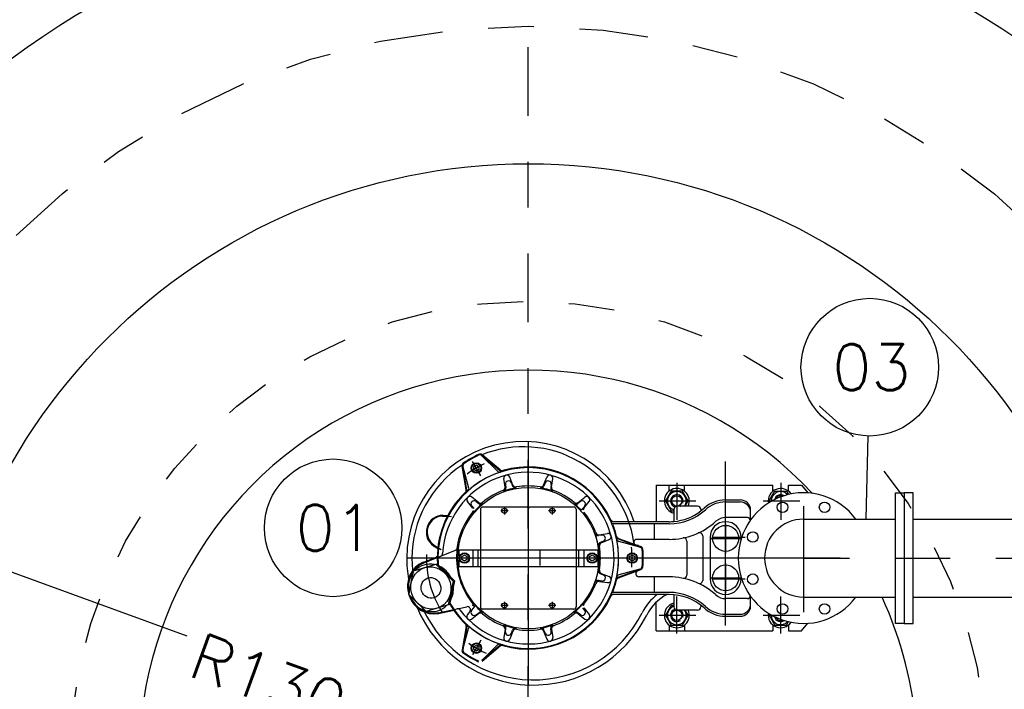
# Model space of a CAD drawing. Header units: millimetres. Extents: x 197878 to 197999, y 8707048 to 8707093.
# Tile 16 of 37: x 197886.6 to 197888.75, y 8707074.45 to 8707075.91. Entities that reach past the tile are written whole.
import ezdxf
from ezdxf.enums import TextEntityAlignment as Align

# ---------------------------------------------------------------- set-up
doc = ezdxf.new("R2010")
doc.units = ezdxf.units.MM
doc.header["$LTSCALE"] = 0.1
doc.linetypes.add('DASHDOT', pattern=[1, 0.5, -0.25, 0, -0.25])
doc.linetypes.add('HIDDEN', pattern=[0.375, 0.25, -0.125])
doc.layers.get('Defpoints').update_dxf_attribs({"lineweight": 9})
for name, color, linetype in [('BAR-EIXOS', 7, 'DASHDOT'), ('BAR-FUROS', 7, 'Continuous'), ('BAR-PECAS', 2, 'Continuous'), ('DIM', 7, 'Continuous'), ('EIXO', 7, 'DASHDOT'), ('ESTRUTURA', 5, 'Continuous'), ('LIMHATRA', 2, 'HIDDEN'), ('RELAÇÀO', 2, 'Continuous')]:
    doc.layers.add(name, color=color, linetype=linetype)
doc.styles.add('romans', font='romans.shx')
doc.dimstyles.get("Standard").update_dxf_attribs({"dimtxt": 0.1, "dimasz": 0.2, "dimexe": 0.05, "dimexo": 0.05, "dimgap": 0.025, "dimtad": 1, "dimtoh": 1, "dimdec": 0, "dimlfac": 100, "dimzin": 0, "dimdsep": 46, "dimtxsty": 'romans', "dimblk1": 'DOTSMALL', "dimblk2": 'DOTSMALL', "dimsah": 1, "dimcen": 0.3, "dimdle": 0.05, "dimclrd": 7, "dimclre": 7, "dimclrt": 2, "dimazin": 0, "dimtfac": 1, "dimtdec": 0, "dimtmove": 2, "dimatfit": 3, "dimldrblk": 'DOTSMALL', "dimfxl": 0, "dimtolj": 1, "dimtzin": 0, "dimlwe": 5, "dimarcsym": 0})

# ---------------------------------------------------------------- blocks, each defined once
blk = doc.blocks.new('_DOTSMALL')
at = {"color": 0, "linetype": 'ByBlock', "const_width": 0.5}
blk.add_lwpolyline([(-0.0625, 0, 1), (0.0625, 0, 1)], format="xyb", close=True, dxfattribs=at)
blk = doc.blocks.new('*D127')
at = {"layer": 'Defpoints', "color": 0}
for p in [(197889.6129411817, 8707076.825030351), (197885.8095150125, 8707074.292618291), (197889.6129411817, 8707074.292618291)]:
    blk.add_point(p, dxfattribs=at)
at = {"layer": 'DIM', "color": 7, "lineweight": 5}
for p, q in [((197885.8095150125, 8707074.342618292), (197885.8095150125, 8707076.875030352)), ((197889.6129411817, 8707074.342618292), (197889.6129411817, 8707076.875030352))]:
    blk.add_line(p, q, dxfattribs=at)
at = {"layer": 'DIM', "color": 7, "lineweight": -2}
blk.add_line((197885.7595150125, 8707076.825030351), (197889.6629411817, 8707076.825030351), dxfattribs=at)
at = {"layer": 'DIM', "color": 7, "lineweight": -2, "xscale": 0.2, "yscale": 0.2, "zscale": 0.2, "rotation": 180}
blk.add_blockref('_DOTSMALL', (197885.8095150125, 8707076.825030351), dxfattribs=at)
at = {"layer": 'DIM', "color": 7, "lineweight": -2, "xscale": 0.2, "yscale": 0.2, "zscale": 0.2}
blk.add_blockref('_DOTSMALL', (197889.6129411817, 8707076.825030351), dxfattribs=at)
at = {"layer": 'DIM', "color": 2, "insert": (197887.4572405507, 8707076.92764183), "char_height": 0.1, "attachment_point": 5, "style": 'romans'}
blk.add_mtext('\\A1;380', dxfattribs=at)
blk = doc.blocks.new('*D134')
at = {"layer": 'Defpoints', "color": 0}
for p in [(197886.4876621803, 8707074.73655033), (197887.7095150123, 8707074.292618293)]:
    blk.add_point(p, dxfattribs=at)
at = {"layer": 'DIM', "color": 7, "lineweight": -2}
for p, q in [((197886.4406678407, 8707074.753624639), (197886.9641648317, 8707074.563424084)), ((197887.7565093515, 8707074.275543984), (197887.3423573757, 8707074.426016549))]:
    blk.add_line(p, q, dxfattribs=at)
at = {"layer": 'DIM', "color": 7, "lineweight": -2, "xscale": 0.2, "yscale": 0.2, "zscale": 0.2, "rotation": 160.0325537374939}
blk.add_blockref('_DOTSMALL', (197886.4876621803, 8707074.73655033), dxfattribs=at)
at = {"layer": 'DIM', "color": 2, "insert": (197887.1425629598, 8707074.465275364), "char_height": 0.1, "attachment_point": 5, "rotation": 340.03255373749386, "style": 'romans'}
blk.add_mtext('\\A1;R130', dxfattribs=at)

msp = doc.modelspace()

# ---------------------------------------------------------------- linework, layer by layer
for p, q in [((197887.7095150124, 8707074.986589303), (197887.7095150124, 8707074.455971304)), ((197887.7095150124, 8707074.985454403), (197887.7095150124, 8707074.487090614)), ((197887.6476727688, 8707074.92323216), (197887.6082898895, 8707074.956278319)), ((197887.6083409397, 8707074.955690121), (197887.6420083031, 8707074.92202276)), ((197887.6480098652, 8707074.924835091), (197887.6085040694, 8707074.95798439)), ((197887.5738029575, 8707074.881991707), (197887.5648477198, 8707074.932779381)), ((197887.5753596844, 8707074.881482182), (197887.5664323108, 8707074.932111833)), ((197887.5669161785, 8707074.931773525), (197887.5792392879, 8707074.885783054)), ((197887.6061215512, 8707074.91170102), (197887.5877050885, 8707074.94359927)), ((197887.6035047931, 8707074.91623338), (197887.5887654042, 8707074.941762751)), ((197887.5904660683, 8707074.93227106), (197887.5961350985, 8707074.935544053)), ((197887.590466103, 8707074.925725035), (197887.590466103, 8707074.93227106)), ((197887.5961350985, 8707074.935544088), (197887.6018040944, 8707074.93227106)), ((197887.6018041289, 8707074.932271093), (197887.6018040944, 8707074.92572507)), ((197888.1403586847, 8707074.585418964), (197888.1403586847, 8707074.943471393)), ((197887.596135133, 8707074.922452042), (197887.590466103, 8707074.92572507)), ((197887.6018041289, 8707074.92572507), (197887.5961350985, 8707074.922452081)), ((197887.6760753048, 8707074.892026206), (197887.6691432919, 8707074.909388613)), ((197887.7429547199, 8707074.892026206), (197887.7498867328, 8707074.909388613)), ((197887.6587706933, 8707074.88738945), (197887.6560927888, 8707074.905891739)), ((197887.6594972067, 8707074.893186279), (197887.6605610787, 8707074.885835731)), ((197887.67254771, 8707074.896683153), (197887.6753016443, 8707074.889785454)), ((197887.7464823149, 8707074.896683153), (197887.7437283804, 8707074.889785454)), ((197887.759532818, 8707074.893186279), (197887.7584689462, 8707074.885835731)), ((197887.7602593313, 8707074.88738945), (197887.7629372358, 8707074.905891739)), ((197887.9884296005, 8707074.891350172), (197888.2435344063, 8707074.891350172)), ((197887.9884296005, 8707074.891350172), (197887.9884296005, 8707074.811984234)), ((197888.0167745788, 8707074.87857792), (197888.0167745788, 8707074.891350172)), ((197888.0337815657, 8707074.896865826), (197888.0337815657, 8707074.816159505)), ((197888.0507885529, 8707074.87857792), (197888.0507885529, 8707074.891350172)), ((197888.2435344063, 8707074.87857792), (197888.2435344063, 8707074.891350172)), ((197888.2605413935, 8707074.896865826), (197888.2605413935, 8707074.816159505)), ((197888.2775483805, 8707074.891350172), (197888.3058933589, 8707074.891350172)), ((197888.2775483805, 8707074.87857792), (197888.2775483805, 8707074.891350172)), ((197888.3058933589, 8707074.891350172), (197888.3195222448, 8707074.874827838)), ((197887.600851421, 8707074.85394974), (197887.5861669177, 8707074.865520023)), ((197887.8181786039, 8707074.85394974), (197887.8328631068, 8707074.865520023)), ((197888.0213441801, 8707074.878878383), (197888.0089067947, 8707074.8573362)), ((197888.0462189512, 8707074.878878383), (197888.0213441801, 8707074.878878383)), ((197888.0586563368, 8707074.8573362), (197888.0462189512, 8707074.878878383)), ((197888.2356666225, 8707074.8573362), (197888.248104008, 8707074.878878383)), ((197888.248104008, 8707074.878878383), (197888.272978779, 8707074.878878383)), ((197888.272978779, 8707074.878878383), (197888.2773912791, 8707074.87123571)), ((197887.5881835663, 8707074.841281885), (197887.5766132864, 8707074.855966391)), ((197887.5859143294, 8707074.846665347), (197887.5905109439, 8707074.840831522)), ((197887.5954679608, 8707074.856218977), (197887.6013017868, 8707074.851622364)), ((197887.8235620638, 8707074.856218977), (197887.8177282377, 8707074.851622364)), ((197887.8331156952, 8707074.846665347), (197887.8285190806, 8707074.840831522)), ((197887.8308464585, 8707074.841281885), (197887.8424167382, 8707074.855966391)), ((197887.995410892, 8707074.8573362), (197888.0754411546, 8707074.8573362)), ((197888.0089067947, 8707074.8573362), (197888.0213441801, 8707074.835794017)), ((197888.0791335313, 8707074.845998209), (197888.0340701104, 8707074.845998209)), ((197888.0521103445, 8707074.845998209), (197888.0586563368, 8707074.8573362)), ((197888.1403586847, 8707074.8596038), (197888.1721050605, 8707074.8596038)), ((197888.1403586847, 8707074.855068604), (197888.1721050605, 8707074.855068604)), ((197888.2221707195, 8707074.8573362), (197888.3022009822, 8707074.8573362)), ((197888.2371215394, 8707074.854816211), (197888.2356666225, 8707074.8573362)), ((197888.3104285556, 8707074.845673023), (197888.3104285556, 8707074.614852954)), ((197887.5220360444, 8707074.824141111), (197887.5415938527, 8707074.823458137)), ((197887.5220993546, 8707074.825954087), (197887.531268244, 8707074.8256339)), ((197887.6052054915, 8707074.839195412), (197887.6052054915, 8707074.750759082)), ((197887.7049798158, 8707074.84373061), (197887.6097406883, 8707074.84373061)), ((197887.6652968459, 8707074.835794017), (197887.649423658, 8707074.835794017)), ((197887.657360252, 8707074.84373061), (197887.657360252, 8707074.827857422)), ((197887.7095150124, 8707074.839195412), (197887.7095150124, 8707074.750759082)), ((197887.8092893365, 8707074.84373061), (197887.7140502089, 8707074.84373061)), ((197887.7696063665, 8707074.835794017), (197887.7537331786, 8707074.835794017)), ((197887.7616697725, 8707074.84373061), (197887.7616697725, 8707074.827857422)), ((197887.8138245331, 8707074.839195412), (197887.8138245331, 8707074.750759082)), ((197888.0213441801, 8707074.835794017), (197888.0272673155, 8707074.835794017)), ((197888.0272673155, 8707074.839195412), (197888.0272673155, 8707074.81245307)), ((197888.0859363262, 8707074.839195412), (197888.0859363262, 8707074.835373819)), ((197888.1947810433, 8707074.815876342), (197888.1947810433, 8707074.836927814)), ((197887.9408597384, 8707074.811984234), (197887.8961078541, 8707074.811984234)), ((197888.01696714, 8707074.80744904), (197887.8965609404, 8707074.80744904)), ((197888.0169671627, 8707074.811984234), (197887.9408597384, 8707074.811984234)), ((197887.9841140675, 8707074.80744904), (197887.9841140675, 8707074.773435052)), ((197888.1879782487, 8707074.821054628), (197888.1403586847, 8707074.821054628)), ((197888.1403586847, 8707074.8074627), (197888.1403586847, 8707074.742576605)), ((197887.8700829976, 8707074.782636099), (197887.8627324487, 8707074.78157223)), ((197887.8642861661, 8707074.783362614), (197887.8827884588, 8707074.786040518)), ((197888.0902400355, 8707074.781219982), (197888.0902400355, 8707074.684016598)), ((197887.5019476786, 8707074.760040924), (197887.5097280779, 8707074.755179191)), ((197887.5029089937, 8707074.761579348), (197887.5195050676, 8707074.751208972)), ((197887.8735798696, 8707074.769585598), (197887.8666821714, 8707074.766831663)), ((197887.8689229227, 8707074.766058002), (197887.8862853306, 8707074.772990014)), ((197887.9055125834, 8707074.774368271), (197887.9538228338, 8707074.75678478)), ((197887.9067322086, 8707074.775461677), (197887.9551932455, 8707074.757823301)), ((197887.9532879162, 8707074.756534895), (197887.907297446, 8707074.768858)), ((197888.0169671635, 8707074.773435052), (197887.9466571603, 8707074.773435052)), ((197888.0557450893, 8707074.769886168), (197888.0557450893, 8707074.695350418)), ((197888.1063447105, 8707074.777970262), (197888.1063447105, 8707074.68726633)), ((197888.1088286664, 8707074.775702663), (197888.1724753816, 8707074.775702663)), ((197888.1104029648, 8707074.777970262), (197888.1826990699, 8707074.777970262)), ((197887.4801118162, 8707074.72150765), (197887.5503572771, 8707074.74988866)), ((197887.5575859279, 8707074.750759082), (197887.8614440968, 8707074.750759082)), ((197887.5575859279, 8707074.750759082), (197887.5575859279, 8707074.714477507)), ((197887.5643886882, 8707074.735891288), (197887.5700577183, 8707074.739164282)), ((197887.5700577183, 8707074.739164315), (197887.5757267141, 8707074.735891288)), ((197887.5881985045, 8707074.750759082), (197887.5881985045, 8707074.714477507)), ((197887.599536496, 8707074.750759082), (197887.599536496, 8707074.714477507)), ((197887.6052054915, 8707074.750759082), (197887.6052054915, 8707074.714477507)), ((197887.7095150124, 8707074.750759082), (197887.7095150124, 8707074.714477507)), ((197887.7344585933, 8707074.748491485), (197887.7344585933, 8707074.716745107)), ((197887.8138245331, 8707074.750759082), (197887.8138245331, 8707074.714477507)), ((197887.8194935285, 8707074.750759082), (197887.8194935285, 8707074.714477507)), ((197887.83083152, 8707074.750759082), (197887.83083152, 8707074.714477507)), ((197887.8433032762, 8707074.735891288), (197887.8489723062, 8707074.739164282)), ((197887.8489723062, 8707074.739164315), (197887.8546413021, 8707074.735891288)), ((197887.8614440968, 8707074.750759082), (197887.8614440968, 8707074.714477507)), ((197887.9306058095, 8707074.735891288), (197887.9362748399, 8707074.739164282)), ((197887.9362748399, 8707074.739164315), (197887.9419438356, 8707074.735891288)), ((197888.3906096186, 8707074.732618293), (197887.4442060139, 8707074.732618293)), ((197887.4592914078, 8707074.704727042, -0.009179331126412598), (197887.5106231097, 8707074.72042072, 0.01035754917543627)), ((197887.4774728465, 8707074.715978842, -0.001653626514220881), (197887.4774728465, 8707074.715978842)), ((197887.4774728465, 8707074.715978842, -0.001653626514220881), (197887.4774728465, 8707074.715978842)), ((197887.4774728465, 8707074.715978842, -0.001653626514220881), (197887.4774728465, 8707074.715978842)), ((197887.4774728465, 8707074.715978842, -0.001653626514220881), (197887.4774728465, 8707074.715978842)), ((197887.4794322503, 8707074.723189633), (197887.5081559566, 8707074.734794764)), ((197887.5075274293, 8707074.719474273, 0.00917933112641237), (197887.5452365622, 8707074.682393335, 0.01835866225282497)), ((197887.5483322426, 8707074.683339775), (197887.5106231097, 8707074.72042072, -0.009179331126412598)), ((197887.5643887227, 8707074.729345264), (197887.5643887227, 8707074.735891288)), ((197887.5700577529, 8707074.726072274), (197887.5643887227, 8707074.729345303)), ((197887.5757267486, 8707074.729345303), (197887.5700577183, 8707074.726072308)), ((197887.5757267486, 8707074.735891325), (197887.5757267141, 8707074.729345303)), ((197887.8433033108, 8707074.729345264), (197887.8433033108, 8707074.735891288)), ((197887.8489723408, 8707074.726072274), (197887.8433033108, 8707074.729345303)), ((197887.8546413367, 8707074.729345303), (197887.8489723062, 8707074.726072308)), ((197887.8546413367, 8707074.735891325), (197887.8546413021, 8707074.729345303)), ((197887.9306058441, 8707074.729345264), (197887.9306058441, 8707074.735891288)), ((197887.9362748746, 8707074.726072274), (197887.9306058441, 8707074.729345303)), ((197887.9419438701, 8707074.729345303), (197887.9362748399, 8707074.726072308)), ((197887.9419438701, 8707074.735891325), (197887.9419438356, 8707074.729345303)), ((197888.1403586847, 8707074.721293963), (197888.1403586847, 8707074.656407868)), ((197887.4487645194, 8707074.652898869, -0.01835866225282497), (197887.4592914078, 8707074.704727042, -0.009179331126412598)), ((197887.5575859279, 8707074.714477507), (197887.8614440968, 8707074.714477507)), ((197887.6052054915, 8707074.714477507), (197887.6052054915, 8707074.626041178)), ((197887.7095150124, 8707074.714477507), (197887.7095150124, 8707074.626041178)), ((197887.8138245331, 8707074.714477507), (197887.8138245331, 8707074.626041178)), ((197887.8735798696, 8707074.695650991), (197887.8666821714, 8707074.698404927)), ((197887.8689229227, 8707074.69917859), (197887.8862853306, 8707074.692246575)), ((197887.9055125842, 8707074.690868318), (197887.9538228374, 8707074.708451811)), ((197887.9067322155, 8707074.689774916), (197887.9551932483, 8707074.707413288)), ((197887.9532879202, 8707074.708701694), (197887.907297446, 8707074.696378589)), ((197888.1743726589, 8707074.68726633), (197888.1743726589, 8707074.694295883)), ((197888.1809486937, 8707074.70087192), (197888.1811754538, 8707074.70087192)), ((197887.5452365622, 8707074.682393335, 0.01835866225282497), (197887.5347096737, 8707074.630565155, 0.009179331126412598)), ((197887.5483322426, 8707074.683339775), (197887.5378053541, 8707074.631511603, -0.00917933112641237)), ((197887.8700829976, 8707074.68260049), (197887.8627324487, 8707074.683664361)), ((197887.8642861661, 8707074.681873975), (197887.8827884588, 8707074.67919607)), ((197888.0169671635, 8707074.691801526), (197887.9508808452, 8707074.691801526)), ((197887.9841140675, 8707074.691801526), (197887.9841140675, 8707074.65778755)), ((197888.1088286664, 8707074.689533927), (197888.1724753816, 8707074.689533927)), ((197888.1104029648, 8707074.68726633), (197888.1826990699, 8707074.68726633)), ((197887.4864736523, 8707074.615817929, -0.00917933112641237), (197887.4487645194, 8707074.652898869, -0.01835866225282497)), ((197888.0125115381, 8707074.653252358), (197887.8961078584, 8707074.653252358)), ((197888.0169671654, 8707074.65778755), (197887.8965609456, 8707074.65778755)), ((197888.0169671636, 8707074.653252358), (197888.0125115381, 8707074.653252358)), ((197888.0272673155, 8707074.652783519), (197888.0272673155, 8707074.626041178)), ((197887.5378053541, 8707074.631511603, 0.0103575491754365), (197887.4864736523, 8707074.615817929, -0.00917933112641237)), ((197887.6652968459, 8707074.629442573), (197887.649423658, 8707074.629442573)), ((197887.657360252, 8707074.637379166), (197887.657360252, 8707074.621505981)), ((197887.7696063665, 8707074.629442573), (197887.7537331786, 8707074.629442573)), ((197887.7616697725, 8707074.637379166), (197887.7616697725, 8707074.621505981)), ((197887.9884296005, 8707074.573886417), (197887.9884296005, 8707074.636003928)), ((197888.0213441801, 8707074.629442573), (197888.0089067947, 8707074.607900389)), ((197888.0272673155, 8707074.629442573), (197888.0213441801, 8707074.629442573)), ((197888.0337815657, 8707074.568370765), (197888.0337815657, 8707074.64907708)), ((197888.0859363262, 8707074.62986277), (197888.0859363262, 8707074.626041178)), ((197888.1879782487, 8707074.644181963), (197888.1403586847, 8707074.644181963)), ((197888.1947810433, 8707074.628308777), (197888.1947810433, 8707074.649360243)), ((197888.2605413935, 8707074.568370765), (197888.2605413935, 8707074.64907708)), ((197887.5131181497, 8707074.613548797), (197887.5750363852, 8707074.626709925)), ((197887.513495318, 8707074.61177436), (197887.5437978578, 8707074.618215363)), ((197887.5817941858, 8707074.615845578), (197887.5766132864, 8707074.6092702)), ((197887.5859143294, 8707074.618571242), (197887.5905109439, 8707074.62440507)), ((197887.600851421, 8707074.611286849), (197887.5861669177, 8707074.599716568)), ((197887.5954679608, 8707074.60901761), (197887.6013017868, 8707074.613614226)), ((197887.7049798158, 8707074.621505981), (197887.6097406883, 8707074.621505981)), ((197887.8092893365, 8707074.621505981), (197887.7140502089, 8707074.621505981)), ((197887.8235620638, 8707074.60901761), (197887.8177282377, 8707074.613614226)), ((197887.8181786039, 8707074.611286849), (197887.8328631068, 8707074.599716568)), ((197887.8331156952, 8707074.618571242), (197887.8285190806, 8707074.62440507)), ((197887.8308464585, 8707074.623954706), (197887.8424167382, 8707074.6092702)), ((197887.995410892, 8707074.607900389), (197888.0754411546, 8707074.607900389)), ((197888.0089067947, 8707074.607900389), (197888.0213441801, 8707074.586358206)), ((197888.0791335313, 8707074.619238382), (197888.0340701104, 8707074.619238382)), ((197888.0462189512, 8707074.586358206), (197888.0586563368, 8707074.607900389)), ((197888.0586563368, 8707074.607900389), (197888.0521103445, 8707074.619238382)), ((197888.1403586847, 8707074.610167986), (197888.1721050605, 8707074.610167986)), ((197888.2221707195, 8707074.607900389), (197888.3022009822, 8707074.607900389)), ((197888.2371215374, 8707074.610420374), (197888.2356666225, 8707074.607900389)), ((197888.2356666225, 8707074.607900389), (197888.248104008, 8707074.586358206)), ((197888.0167745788, 8707074.586658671), (197888.0167745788, 8707074.573886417)), ((197888.0213441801, 8707074.586358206), (197888.0462189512, 8707074.586358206)), ((197888.0507885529, 8707074.586658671), (197888.0507885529, 8707074.573886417)), ((197888.1403586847, 8707074.60563279), (197888.1721050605, 8707074.60563279)), ((197888.2435344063, 8707074.586658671), (197888.2435344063, 8707074.573886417)), ((197888.248104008, 8707074.586358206), (197888.272978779, 8707074.586358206)), ((197888.272978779, 8707074.586358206), (197888.2773912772, 8707074.594000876)), ((197888.2775483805, 8707074.586658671), (197888.2775483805, 8707074.573886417)), ((197888.3058933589, 8707074.573886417), (197888.3195222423, 8707074.590408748)), ((197887.5738029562, 8707074.583244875), (197887.5648477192, 8707074.532457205)), ((197887.575359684, 8707074.58375441), (197887.5664323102, 8707074.533124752)), ((197887.5669161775, 8707074.53346306), (197887.5792392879, 8707074.579453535)), ((197887.6587706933, 8707074.57784714), (197887.6560927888, 8707074.559344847)), ((197887.6594972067, 8707074.57205031), (197887.6605610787, 8707074.579400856)), ((197887.6760753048, 8707074.573210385), (197887.6691432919, 8707074.555847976)), ((197887.67254771, 8707074.568553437), (197887.6753016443, 8707074.575451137)), ((197887.7429547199, 8707074.573210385), (197887.7498867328, 8707074.555847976)), ((197887.7464823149, 8707074.568553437), (197887.7437283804, 8707074.575451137)), ((197887.759532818, 8707074.57205031), (197887.7584689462, 8707074.579400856)), ((197887.7602593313, 8707074.57784714), (197887.7629372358, 8707074.559344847)), ((197887.9884296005, 8707074.573886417), (197888.2435344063, 8707074.573886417)), ((197888.2775483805, 8707074.573886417), (197888.3058933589, 8707074.573886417)), ((197887.6061215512, 8707074.55353557), (197887.5877050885, 8707074.521637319)), ((197887.6035047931, 8707074.54900321), (197887.5887654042, 8707074.52347384)), ((197887.6083409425, 8707074.509546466), (197887.6420083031, 8707074.543213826)), ((197887.5904660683, 8707074.539511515), (197887.5961350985, 8707074.54278451)), ((197887.590466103, 8707074.532965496), (197887.590466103, 8707074.539511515)), ((197887.596135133, 8707074.529692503), (197887.590466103, 8707074.53296553)), ((197887.5961350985, 8707074.542784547), (197887.6018040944, 8707074.539511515)), ((197887.6018041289, 8707074.53296553), (197887.5961350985, 8707074.529692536)), ((197887.6018041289, 8707074.539511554), (197887.6018040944, 8707074.53296553)), ((197887.6476727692, 8707074.542004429), (197887.6082898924, 8707074.50895827)), ((197887.648009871, 8707074.540401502), (197887.6085040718, 8707074.5072522))]:
    msp.add_line(p, q)
for centre, radius in [((197887.7095150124, 8707074.732618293), 0.1541966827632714), ((197888.0337815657, 8707074.8573362), 0.01133799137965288), ((197887.657360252, 8707074.835794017), 0.005668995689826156), ((197887.7616697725, 8707074.835794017), 0.005668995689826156), ((197888.1403586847, 8707074.775702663), 0.02834497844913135), ((197888.1403586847, 8707074.689533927), 0.02834497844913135), ((197887.657360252, 8707074.629442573), 0.005668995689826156), ((197887.7616697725, 8707074.629442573), 0.005668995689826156), ((197888.0337815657, 8707074.607900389), 0.01133799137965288)]:
    msp.add_circle(centre, radius)
at = {"extrusion": (-0.3270754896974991, -0.09999701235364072, 0.9396926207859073)}
for radius in [0.04648576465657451, 0.02267598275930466]:
    msp.add_circle((-8268760.210353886, 2570005.772524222, -935405.6030911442), radius, dxfattribs=at)
for centre, radius, start, end in [((197887.6989654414, 8707074.732047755), 0.2547600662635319, 18.286677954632, 179.8716883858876), ((197887.6989654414, 8707074.732047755), 0.2434220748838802, 8.076633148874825, 111.8265579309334), ((197887.7095150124, 8707074.732618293), 0.2508804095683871, 115.5795003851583, 124.420499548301), ((197887.7095150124, 8707074.732618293), 0.2494358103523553, 115.7990645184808, 124.2009331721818), ((197887.7095150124, 8707074.732618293), 0.2494358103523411, 115.9004841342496, 124.0995200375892), ((197887.6035306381, 8707074.950879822), 0.00680279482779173, 45.00001792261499, 115.9004841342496), ((197887.6039171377, 8707074.951067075), 0.006802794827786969, 50.00000821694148, 115.7990645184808), ((197887.6041313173, 8707074.952773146), 0.006802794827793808, 50.00000413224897, 115.5795003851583), ((197887.6989654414, 8707074.732047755), 0.2434220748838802, 123.4306615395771, 179.8716883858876), ((197887.7095150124, 8707074.732618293), 0.1972810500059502, 209.8457888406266, 184.1542166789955), ((197887.5715471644, 8707074.933960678), 0.006802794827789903, 124.420499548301, 190.0000048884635), ((197887.5731317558, 8707074.933293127), 0.00680279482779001, 124.2009331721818, 190.0000047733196), ((197887.5734871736, 8707074.933534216), 0.006802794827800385, 124.0995200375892, 194.999998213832), ((197887.7095150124, 8707074.732618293), 0.2267598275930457, 115.0361886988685, 126.0836904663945), ((197887.7095150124, 8707074.732618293), 0.2267598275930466, 116.2754741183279, 123.7245258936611), ((197887.5961350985, 8707074.928998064), 0.0113379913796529, 180.0000426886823, 180), ((197887.5961350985, 8707074.928998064), 0.009977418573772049, 180.0000426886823, 180), ((197887.7095150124, 8707074.732618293), 0.1972810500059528, 12.10888364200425, 107.8911173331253), ((197887.7095150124, 8707074.732618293), 0.1987256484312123, 24.78753590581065, 106.1395663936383), ((197887.7095150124, 8707074.732618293), 0.1872361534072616, 45.82544187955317, 176.8589303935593), ((197887.7095150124, 8707074.732618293), 0.1972810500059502, 109.8668338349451, 130.1331671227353), ((197887.6468186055, 8707074.926833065), 0.006802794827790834, 225.0000028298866, 287.8911173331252), ((197887.652045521, 8707074.928443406), 0.006802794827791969, 230.0000015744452, 286.3555676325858), ((197887.6523826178, 8707074.930046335), 0.006802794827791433, 229.9999906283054, 286.1395663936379), ((197887.6628254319, 8707074.90686618), 0.006802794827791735, 21.76455793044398, 188.2354406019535), ((197887.756204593, 8707074.90686618), 0.00680279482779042, 351.7645593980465, 158.235442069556), ((197887.6520380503, 8707074.886415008), 0.006802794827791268, 290.4917374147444, 8.235440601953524), ((197887.6662298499, 8707074.89416072), 0.006802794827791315, 21.76455793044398, 188.2354406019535), ((197887.6816195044, 8707074.892307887), 0.006802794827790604, 201.7645579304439, 279.9087783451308), ((197887.6823931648, 8707074.894548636), 0.006802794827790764, 201.7645579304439, 279.5082601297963), ((197887.7095150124, 8707074.732618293), 0.1573831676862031, 80.49173987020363, 99.5082601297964), ((197887.7366368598, 8707074.894548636), 0.006802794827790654, 260.4917398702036, 338.235442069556), ((197887.7374105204, 8707074.892307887), 0.006802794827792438, 260.0912216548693, 338.235442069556), ((197887.7528001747, 8707074.89416072), 0.006802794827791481, 351.7645593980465, 158.235442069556), ((197887.7669919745, 8707074.886415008), 0.006802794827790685, 171.7645593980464, 249.5082625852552), ((197887.7095150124, 8707074.732618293), 0.1987256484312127, 133.86043614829, 183.6827693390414), ((197887.7095150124, 8707074.732618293), 0.1972810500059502, 132.1088863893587, 150.7195674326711), ((197887.5671035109, 8707074.880810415), 0.006802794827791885, 313.86043614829, 9.999983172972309), ((197887.5686602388, 8707074.880300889), 0.00680279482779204, 313.6444300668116, 9.999994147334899), ((197887.5819567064, 8707074.8601766), 0.006802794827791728, 51.76456125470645, 218.2354421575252), ((197887.5726682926, 8707074.884022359), 0.006802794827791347, 312.1088863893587, 14.99999821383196), ((197887.7095150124, 8707074.732618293), 0.1573831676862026, 110.4917374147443, 129.5082577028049), ((197887.6538284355, 8707074.884861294), 0.006802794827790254, 290.0912231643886, 8.235440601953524), ((197887.7095150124, 8707074.732618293), 0.1553049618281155, 101.5819227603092, 108.4180786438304), ((197887.7095150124, 8707074.732618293), 0.1553049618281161, 71.58192135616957, 78.41807723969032), ((197887.7652015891, 8707074.884861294), 0.006802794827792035, 171.7645593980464, 249.9087768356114), ((197887.7095150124, 8707074.732618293), 0.1573831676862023, 50.49174229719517, 69.50826258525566), ((197887.8370733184, 8707074.8601766), 0.006802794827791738, 321.7645578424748, 128.2354387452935), ((197887.7095150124, 8707074.732618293), 0.1872361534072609, 348.1745608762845, 45.82544187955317), ((197888.0337815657, 8707074.8573362), 0.02721117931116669, 335.3756829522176, 256.149099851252), ((197888.0337815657, 8707074.8573362), 0.02046507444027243, 326.3569919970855, 251.4392129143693), ((197888.0337815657, 8707074.8573362), 0.01360558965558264, 340.4281820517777, 252.346685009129), ((197888.2605413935, 8707074.8573362), 0.02721117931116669, 33.82239887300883, 189.7804188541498), ((197888.2605413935, 8707074.8573362), 0.02046507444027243, 41.3997245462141, 182.2030903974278), ((197888.2605413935, 8707074.8573362), 0.01360558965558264, 54.57181868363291, 167.1576284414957), ((197888.2605413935, 8707074.8573362), 0.01133799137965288, 66.28754446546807, 157.3152704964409), ((197887.5912577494, 8707074.850875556), 0.006802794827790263, 51.76456125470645, 218.2354421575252), ((197887.7095150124, 8707074.732618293), 0.1553049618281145, 131.5819216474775, 138.4180760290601), ((197887.6050616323, 8707074.859293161), 0.006802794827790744, 231.7645612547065, 309.5082577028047), ((197887.6055119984, 8707074.856965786), 0.00680279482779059, 231.7645612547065, 309.908777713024), ((197887.8135180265, 8707074.856965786), 0.006802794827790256, 230.0912222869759, 308.2354387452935), ((197887.8139683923, 8707074.859293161), 0.006802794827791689, 230.4917422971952, 308.2354387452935), ((197887.7095150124, 8707074.732618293), 0.1553049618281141, 41.58192397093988, 48.41807835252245), ((197887.8277722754, 8707074.850875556), 0.006802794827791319, 321.7645578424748, 128.2354387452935), ((197888.0340701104, 8707074.839195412), 0.006802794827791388, 90, 180), ((197888.0337815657, 8707074.8573362), 0.01360558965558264, 303.5573113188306, 305.428181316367), ((197888.0791335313, 8707074.839195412), 0.006802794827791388, 0, 90), ((197888.1403586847, 8707074.78930825), 0.07029554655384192, 90, 132.2054433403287), ((197888.1403586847, 8707074.78930825), 0.06576035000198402, 90, 132.2054534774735), ((197888.1721050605, 8707074.836927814), 0.02267598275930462, 0, 90), ((197888.1721050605, 8707074.832392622), 0.02267598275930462, 0, 90), ((197887.5315056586, 8707074.832432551), 0.006802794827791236, 267.9999967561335, 330.719567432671), ((197887.7095150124, 8707074.732618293), 0.1573831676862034, 140.4917404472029, 173.2770710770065), ((197887.5828401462, 8707074.837071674), 0.0068027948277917, 320.4917404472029, 38.23544215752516), ((197887.5851675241, 8707074.83662131), 0.006802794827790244, 320.09122552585, 38.23544215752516), ((197887.6097406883, 8707074.839195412), 0.004535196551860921, 90, 180), ((197887.7049798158, 8707074.839195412), 0.004535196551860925, 0, 90), ((197887.7140502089, 8707074.839195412), 0.004535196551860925, 90, 180), ((197887.8092893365, 8707074.839195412), 0.004535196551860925, 0, 90), ((197887.8338625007, 8707074.83662131), 0.006802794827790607, 141.7645578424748, 219.9087744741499), ((197887.8361898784, 8707074.837071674), 0.006802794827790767, 141.7645578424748, 219.5082595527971), ((197887.7095150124, 8707074.732618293), 0.1573831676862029, 20.49173405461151, 39.50825955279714), ((197888.0169671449, 8707074.925364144), 0.1179151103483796, 269.9999973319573, 312.2054534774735), ((197888.0169671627, 8707074.925364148), 0.113379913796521, 275.2122995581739, 307.4667874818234), ((197888.0169671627, 8707074.925364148), 0.1133799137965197, 307.4667874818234, 312.2054433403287), ((197887.8961078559, 8707074.818787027), 0.006802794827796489, 204.7875359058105, 269.9999853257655), ((197887.8965609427, 8707074.814251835), 0.0068027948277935, 203.5781819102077, 269.9999806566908), ((197887.7095150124, 8707074.732618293), 0.1987256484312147, 13.86044096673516, 21.46655048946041), ((197888.0169671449, 8707074.925364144), 0.1519290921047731, 270.0000066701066, 312.2054539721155), ((197888.0169671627, 8707074.925364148), 0.1133799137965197, 270, 275.2122995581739), ((197888.1403586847, 8707074.777970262), 0.03401397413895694, 0, 180), ((197888.1403586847, 8707074.78930825), 0.03174637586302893, 90, 132.2054433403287), ((197888.1879782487, 8707074.814251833), 0.006802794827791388, 0, 90), ((197887.8617580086, 8707074.788304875), 0.00680279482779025, 200.0912169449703, 278.2354412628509), ((197887.7095150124, 8707074.732618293), 0.1553049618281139, 11.58192746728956, 18.41807674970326), ((197887.863311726, 8707074.790095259), 0.006802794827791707, 200.4917340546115, 278.2354412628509), ((197887.8710574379, 8707074.775903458), 0.006802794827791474, 291.7645576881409, 98.23544126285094), ((197887.8837628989, 8707074.779307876), 0.006802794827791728, 291.7645576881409, 98.23544126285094), ((197887.9090589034, 8707074.781854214), 0.006802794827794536, 193.8604409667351, 249.9999859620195), ((197888.0834372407, 8707074.781219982), 0.006802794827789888, 0, 114.7561377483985), ((197887.8692046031, 8707074.760513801), 0.006802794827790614, 111.7645576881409, 189.9087824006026), ((197887.8714453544, 8707074.75974014), 0.006802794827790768, 111.7645576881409, 189.5082606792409), ((197887.7095150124, 8707074.732618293), 0.1573831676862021, 350.4917393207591, 9.508260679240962), ((197887.9078392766, 8707074.780760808), 0.006802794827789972, 193.6444335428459, 249.9999972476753), ((197887.9090581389, 8707074.775429), 0.006802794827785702, 192.1088836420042, 255.0000003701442), ((197887.7095150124, 8707074.732618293), 0.1972810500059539, 349.8668374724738, 10.13316252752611), ((197887.9466571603, 8707074.766632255), 0.006802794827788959, 90, 249.9999984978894), ((197887.9467083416, 8707074.76720371), 0.006802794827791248, 188.0766332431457, 298.8087610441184), ((197888.0489422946, 8707074.769886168), 0.006802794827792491, 1.067217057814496e-05, 101.6212518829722), ((197887.7095150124, 8707074.732618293), 0.2222246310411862, 177.9211493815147, 211.823242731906), ((197887.5056075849, 8707074.741102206), 0.006802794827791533, 292.0000014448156, 357.6174877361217), ((197887.506123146, 8707074.749410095), 0.006802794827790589, 355.2804254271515, 58.0000032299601), ((197887.7095150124, 8707074.732618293), 0.1972810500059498, 175.2804254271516, 177.6174877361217), ((197887.515767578, 8707074.743250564), 0.006802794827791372, 292.0000014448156, 356.8589303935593), ((197887.5478089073, 8707074.7561961), 0.006802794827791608, 291.9999856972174, 351.7043619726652), ((197887.7095150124, 8707074.732618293), 0.1566131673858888, 171.7043619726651, 222.295639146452), ((197887.5700577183, 8707074.732618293), 0.0113379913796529, 180.0000426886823, 180), ((197887.5700577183, 8707074.732618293), 0.009977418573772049, 180.0000426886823, 180), ((197887.8489723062, 8707074.732618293), 0.0113379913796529, 180.0000426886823, 180), ((197887.8489723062, 8707074.732618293), 0.009977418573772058, 180.0000426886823, 180), ((197887.9362748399, 8707074.732618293), 0.01133799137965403, 180.0000426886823, 180), ((197887.9362748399, 8707074.732618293), 0.009977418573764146, 180.0000426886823, 180), ((197887.7095150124, 8707074.732618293), 0.2267598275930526, 355.0361855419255, 6.083687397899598), ((197887.7095150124, 8707074.732618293), 0.2267598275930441, 356.2754792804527, 3.724520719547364), ((197887.9515272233, 8707074.749963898), 0.006802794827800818, 4.099518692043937, 75.00000101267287), ((197887.9514961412, 8707074.750392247), 0.006802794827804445, 4.200935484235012, 70.00000100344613), ((197887.9528665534, 8707074.751430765), 0.006802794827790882, 4.420496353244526, 70.00000841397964), ((197887.7095150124, 8707074.732618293), 0.2494358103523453, 355.799064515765, 4.200935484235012), ((197887.7095150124, 8707074.732618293), 0.2494358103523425, 355.9004813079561, 4.099518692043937), ((197887.7095150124, 8707074.732618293), 0.2508804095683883, 355.5795036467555, 4.420496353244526), ((197887.6428180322, 8707074.727817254), 0.1986700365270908, 178.6152684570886, 191.8177844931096), ((197887.7208152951, 8707074.732349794), 0.2652714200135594, 179.9443873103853, 187.5363399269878), ((197887.7095150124, 8707074.732618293), 0.1872361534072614, 217.1410711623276, 348.1745608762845), ((197887.7095150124, 8707074.732618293), 0.1553049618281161, 341.5819232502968, 348.4180725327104), ((197887.8692046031, 8707074.704722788), 0.006802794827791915, 170.0912175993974, 248.2354423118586), ((197887.8714453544, 8707074.705496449), 0.006802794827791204, 170.491739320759, 248.2354423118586), ((197887.8710574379, 8707074.689333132), 0.006802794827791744, 261.7645587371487, 68.23544231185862), ((197887.9090581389, 8707074.689807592), 0.006802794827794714, 104.9999996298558, 167.8911163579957), ((197887.9508808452, 8707074.698604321), 0.006802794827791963, 110.0000015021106, 270), ((197887.9515272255, 8707074.715272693), 0.006802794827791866, 285.0000165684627, 355.9004813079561), ((197887.9514961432, 8707074.714844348), 0.006802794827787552, 290.0000109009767, 355.799064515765), ((197887.9528665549, 8707074.713805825), 0.006802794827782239, 290.0000052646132, 355.5795036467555), ((197888.0489422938, 8707074.695350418), 0.006802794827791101, 258.3787546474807, 2.13443411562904e-05), ((197887.506685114, 8707074.670702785), 0.06059517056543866, 164.2707215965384, 228.7587820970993), ((197887.7095150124, 8707074.732618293), 0.1972810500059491, 252.1088826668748, 347.8911163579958), ((197887.7095150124, 8707074.732618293), 0.1573831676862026, 320.4917404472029, 339.5082659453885), ((197887.8617580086, 8707074.676931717), 0.006802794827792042, 81.76455873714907, 159.9087830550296), ((197887.863311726, 8707074.67514133), 0.006802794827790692, 81.76455873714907, 159.5082659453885), ((197887.8837628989, 8707074.685928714), 0.006802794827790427, 261.7645587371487, 68.23544231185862), ((197887.7095150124, 8707074.732618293), 0.198725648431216, 338.2681076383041, 346.1395695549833), ((197887.907839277, 8707074.68447578), 0.006802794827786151, 110.0000015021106, 166.3555664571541), ((197887.9090589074, 8707074.68338238), 0.00680279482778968, 109.9999915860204, 166.1395695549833), ((197888.0169671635, 8707074.539872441), 0.1519290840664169, 47.79455665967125, 90), ((197888.0834372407, 8707074.684016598), 0.006802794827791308, 245.2438670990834, 0), ((197888.1403586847, 8707074.68726633), 0.03401397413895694, 180, 0), ((197887.8961078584, 8707074.64644956), 0.006802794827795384, 90, 155.2124643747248), ((197887.8965609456, 8707074.650984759), 0.006802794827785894, 90, 156.4218180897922), ((197888.0592592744, 8707074.562548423), 0.1133799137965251, 126.8698997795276, 153.3565374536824), ((197888.0592592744, 8707074.562548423), 0.102041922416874, 117.2660439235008, 153.3565374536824), ((197888.0169671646, 8707074.539872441), 0.1179151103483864, 47.79455715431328, 90), ((197888.0169671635, 8707074.539872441), 0.1133799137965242, 47.79455665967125, 90), ((197888.1403586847, 8707074.67592834), 0.03174637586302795, 227.7945566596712, 270), ((197888.1879782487, 8707074.650984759), 0.006802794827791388, 270, 0), ((197887.7095150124, 8707074.732618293), 0.1987256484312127, 210.3172305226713, 226.1395648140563), ((197887.5886391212, 8707074.622646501), 0.006802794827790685, 42.29563914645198, 101.9999918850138), ((197887.5851675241, 8707074.62861528), 0.006802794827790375, 321.7645578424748, 39.90877447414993), ((197887.7095150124, 8707074.732618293), 0.1553049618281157, 221.5819239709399, 228.4180783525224), ((197887.7095150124, 8707074.732618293), 0.198725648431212, 253.8604378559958, 335.2124643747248), ((197887.7095150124, 8707074.732618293), 0.1553049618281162, 311.5819216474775, 318.41807602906), ((197887.8338625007, 8707074.62861528), 0.006802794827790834, 140.0912255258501, 218.2354421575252), ((197887.8361898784, 8707074.628164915), 0.006802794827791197, 140.4917404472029, 218.2354421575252), ((197888.0337815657, 8707074.607900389), 0.02721117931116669, 103.850900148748, 24.62431704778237), ((197888.1721050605, 8707074.63284397), 0.02267598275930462, 270, 0), ((197887.7212521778, 8707074.73158526), 0.275876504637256, 202.6964102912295, 333.4577687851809), ((197887.7208152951, 8707074.732349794), 0.2652714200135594, 204.3277216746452, 333.3565374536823), ((197887.5452122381, 8707074.611561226), 0.006802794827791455, 36.38250985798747, 101.9999951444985), ((197887.7095150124, 8707074.732618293), 0.1972810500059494, 216.3825098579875, 227.8911136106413), ((197887.5548365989, 8707074.615461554), 0.006802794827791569, 37.14107116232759, 101.9999997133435), ((197887.5764507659, 8707074.620055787), 0.00680279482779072, 321.7645578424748, 101.9999997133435), ((197887.5819567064, 8707074.605059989), 0.006802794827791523, 141.7645578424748, 308.2354387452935), ((197887.5912577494, 8707074.614361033), 0.006802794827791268, 141.7645578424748, 308.2354387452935), ((197887.6050616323, 8707074.605943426), 0.006802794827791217, 50.49174229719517, 128.2354387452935), ((197887.6055119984, 8707074.608270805), 0.006802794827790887, 50.09122228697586, 128.2354387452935), ((197887.6097406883, 8707074.626041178), 0.004535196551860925, 180, 270), ((197887.7095150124, 8707074.732618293), 0.1573831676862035, 230.4917422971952, 249.5082625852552), ((197887.7049798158, 8707074.626041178), 0.004535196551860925, 270, 0), ((197887.7140502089, 8707074.626041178), 0.004535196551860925, 180, 270), ((197887.7095150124, 8707074.732618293), 0.1573831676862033, 290.4917374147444, 309.5082577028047), ((197887.8135180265, 8707074.608270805), 0.006802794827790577, 51.76456125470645, 129.9087777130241), ((197887.8092893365, 8707074.626041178), 0.004535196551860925, 270, 0), ((197887.8139683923, 8707074.605943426), 0.006802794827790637, 51.76456125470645, 129.5082577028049), ((197887.8277722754, 8707074.614361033), 0.006802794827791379, 231.7645612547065, 38.23544215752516), ((197887.8370733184, 8707074.605059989), 0.006802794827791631, 231.7645612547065, 38.23544215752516), ((197888.0337815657, 8707074.607900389), 0.02046507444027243, 108.5607870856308, 33.64300800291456), ((197888.0337815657, 8707074.607900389), 0.01360558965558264, 107.6533149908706, 305.428181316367), ((197888.0340701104, 8707074.626041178), 0.006802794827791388, 180, 270), ((197888.0337815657, 8707074.607900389), 0.01360558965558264, 340.4281820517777, 56.44268868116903), ((197888.0791335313, 8707074.626041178), 0.006802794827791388, 270, 0), ((197888.1403586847, 8707074.67592834), 0.07029554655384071, 227.7945566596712, 270), ((197888.1403586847, 8707074.67592834), 0.0657603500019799, 227.7945571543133, 270), ((197888.1721050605, 8707074.628308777), 0.02267598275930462, 270, 0), ((197888.2605413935, 8707074.607900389), 0.02721117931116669, 170.2195890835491, 326.1775920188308), ((197888.2605413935, 8707074.607900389), 0.02046507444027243, 177.7969200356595, 318.6002626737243), ((197887.5671035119, 8707074.58442617), 0.00680279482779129, 349.9999951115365, 46.13956481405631), ((197887.5686602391, 8707074.584935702), 0.006802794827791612, 349.999995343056, 46.35556993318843), ((197887.5726682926, 8707074.58121423), 0.006802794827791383, 345.000001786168, 47.8911136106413), ((197887.6538284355, 8707074.580375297), 0.006802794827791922, 351.7645593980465, 69.90877683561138), ((197887.7652015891, 8707074.580375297), 0.00680279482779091, 110.0912231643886, 188.2354406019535), ((197888.2605413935, 8707074.607900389), 0.01360558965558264, 192.8423953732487, 305.428181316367), ((197888.2605413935, 8707074.607900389), 0.01133799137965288, 202.6847507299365, 293.7124296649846), ((197887.7095150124, 8707074.732618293), 0.1972810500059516, 229.8668328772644, 250.1331661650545), ((197887.6520380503, 8707074.57882158), 0.006802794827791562, 351.7645593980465, 69.50826258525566), ((197887.6662298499, 8707074.571075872), 0.006802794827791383, 171.7645593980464, 338.235442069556), ((197887.7095150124, 8707074.732618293), 0.1553049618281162, 251.5819213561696, 258.4180772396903), ((197887.6816195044, 8707074.572928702), 0.006802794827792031, 80.09122165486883, 158.235442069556), ((197887.6823931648, 8707074.570687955), 0.006802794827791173, 80.49173987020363, 158.235442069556), ((197887.7095150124, 8707074.732618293), 0.1573831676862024, 260.4917398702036, 279.5082601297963), ((197887.7366368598, 8707074.570687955), 0.006802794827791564, 21.76455793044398, 99.5082601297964), ((197887.7374105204, 8707074.572928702), 0.006802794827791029, 21.76455793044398, 99.90877834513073), ((197887.7095150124, 8707074.732618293), 0.1553049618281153, 281.5819227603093, 288.4180786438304), ((197887.7528001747, 8707074.571075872), 0.006802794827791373, 201.7645579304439, 8.235440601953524), ((197887.7669919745, 8707074.57882158), 0.00680279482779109, 110.4917374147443, 188.2354406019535), ((197887.7095150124, 8707074.732618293), 0.2267598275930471, 235.0361882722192, 246.083690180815), ((197887.7095150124, 8707074.732618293), 0.2267598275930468, 236.2754741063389, 243.7245258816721), ((197887.5961350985, 8707074.536238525), 0.0113379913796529, 180.0000426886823, 180), ((197887.5961350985, 8707074.536238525), 0.009977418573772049, 180.0000426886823, 180), ((197887.6468186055, 8707074.538403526), 0.00680279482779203, 72.10888266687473, 134.9999971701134), ((197887.6520455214, 8707074.536793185), 0.006802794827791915, 73.64443236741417, 129.9999974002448), ((197887.6628254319, 8707074.558370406), 0.006802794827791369, 171.7645593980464, 338.235442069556), ((197887.756204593, 8707074.558370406), 0.006802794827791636, 201.7645579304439, 8.235440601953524), ((197887.5715471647, 8707074.531275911), 0.006802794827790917, 170.000005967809, 235.5795010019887), ((197887.573131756, 8707074.531943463), 0.006802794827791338, 170.0000061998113, 235.7990673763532), ((197887.5734871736, 8707074.531702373), 0.006802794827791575, 165.0000131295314, 235.9004799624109), ((197887.7095150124, 8707074.732618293), 0.2508804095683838, 235.5795010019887, 244.4204996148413), ((197887.7095150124, 8707074.732618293), 0.2494358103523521, 235.7990673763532, 244.2009354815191), ((197887.7095150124, 8707074.732618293), 0.2494358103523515, 235.9004799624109, 244.0995164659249), ((197887.6523826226, 8707074.535190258), 0.006802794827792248, 73.86043785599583, 129.9999828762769)]:
    msp.add_arc(centre, radius, start, end)
at = {"extrusion": (-0.3270754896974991, 0.09999701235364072, 0.9396926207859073)}
for radius in [0.03582805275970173, 0.0340139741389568]:
    msp.add_arc((-8384473.744303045, -2214349.50362338, 805957.3075810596), radius, 194.1327226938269, 345.8672777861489, dxfattribs=at)
at = {"extrusion": (-0.3270754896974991, -0.09999701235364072, 0.9396926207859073)}
for centre, radius, start, end in [((-8268760.210353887, 2570005.776785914, -935405.6046422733), 0.05850403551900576, 184.699855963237, 270.0000036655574), ((-8268760.210353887, 2570005.776785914, -935405.6046422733), 0.05668995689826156, 184.699855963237, 266.6544352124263), ((-8268760.210353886, 2570005.772524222, -935405.6030911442), 0.05215476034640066, 153.0376110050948, 206.962386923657), ((-8268760.210353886, 2570005.772524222, -935405.6030911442), 0.05215476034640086, 213.037610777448, 249.3310811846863), ((-8268760.210353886, 2570005.772524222, -935405.6030911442), 0.05215476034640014, 101.5330023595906, 138.4669941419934), ((-8268760.210353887, 2570005.776785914, -935405.6046422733), 0.05850403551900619, 270.0000036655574, 355.3001438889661), ((-8268760.210353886, 2570005.772524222, -935405.6030911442), 0.0521547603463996, 41.53300680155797, 78.46699767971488), ((-8268760.210353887, 2570005.776785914, -935405.6046422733), 0.0566899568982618, 273.3455576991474, 355.3001438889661), ((-8268760.210353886, 2570005.772524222, -935405.6030911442), 0.05215476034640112, 290.88783168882, 326.9623884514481), ((-8268760.210353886, 2570005.772524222, -935405.6030911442), 0.05215476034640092, 333.0376110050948, 26.962386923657)]:
    msp.add_arc(centre, radius, start, end, dxfattribs=at)
at = {"layer": 'BAR-EIXOS'}
for p, q in [((197888.3104285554, 8707074.732618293), (197888.5304285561, 8707074.732618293)), ((197888.5304285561, 8707074.732618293), (197890.0304285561, 8707074.732618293))]:
    msp.add_line(p, q, dxfattribs=at)
at = {"layer": 'BAR-FUROS'}
for centre in [(197888.2645065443, 8707074.843483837), (197888.3563505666, 8707074.843483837), (197888.1995630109, 8707074.778540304), (197888.1995630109, 8707074.686696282), (197888.2645065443, 8707074.621752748), (197888.3563505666, 8707074.621752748)]:
    msp.add_circle(centre, 0.0115, dxfattribs=at)
at = {"layer": 'BAR-PECAS'}
for p, q in [((197888.3104285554, 8707074.817618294), (197888.5114285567, 8707074.817618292)), ((197888.5494285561, 8707074.817618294), (197890.0114285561, 8707074.817618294)), ((197888.3104285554, 8707074.647618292), (197888.5114285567, 8707074.647618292)), ((197888.5494285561, 8707074.647618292), (197890.0114285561, 8707074.647618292))]:
    msp.add_line(p, q, dxfattribs=at)
msp.add_lwpolyline([(197888.5114285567, 8707074.817618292), (197888.5114285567, 8707074.875118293), (197888.5304285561, 8707074.875118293), (197888.5304285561, 8707074.590118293), (197888.5114285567, 8707074.590118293), (197888.5114285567, 8707074.817618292)], dxfattribs=at)
msp.add_lwpolyline([(197888.5304285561, 8707074.875118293), (197888.5304285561, 8707074.590118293), (197888.5494285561, 8707074.590118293), (197888.5494285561, 8707074.875118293)], close=True, dxfattribs=at)
for radius, start, end in [(0.1425, 36.61901188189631, 323.3809881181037), (0.0849999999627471, 90, 270)]:
    msp.add_arc((197888.3104285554, 8707074.732618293), radius, start, end, dxfattribs=at)
at = {"layer": 'EIXO', "ltscale": 3}
msp.add_line((197887.7095150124, 8707072.097082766), (197887.7095150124, 8707076.488153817), dxfattribs=at)
msp.add_circle((197887.7095150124, 8707074.292618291), 1.600000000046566, dxfattribs=at)
at = {"layer": 'ESTRUTURA', "color": 4}
msp.add_circle((197887.7095150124, 8707074.292618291), 1.300000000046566, dxfattribs=at)
at = {"layer": 'ESTRUTURA', "color": 5}
for radius, start, end in [(2.200000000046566, 13.80607147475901, 346.1939285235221), (1.900000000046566, 16.04186822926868, 343.9595579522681)]:
    msp.add_arc((197887.7095150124, 8707074.292618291), radius, start, end, dxfattribs=at)
at = {"layer": 'ESTRUTURA', "color": 4}
for start, end in [(43.13666692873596, 316.863333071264), (3.980201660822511, 24.68612539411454)]:
    msp.add_arc((197887.7095150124, 8707074.292618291), 0.8499999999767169, start, end, dxfattribs=at)
at = {"layer": 'LIMHATRA', "ltscale": 3.5}
msp.add_circle((197887.7095150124, 8707074.292618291), 1.000000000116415, dxfattribs=at)
at = {"layer": 'RELAÇÀO', "color": 3}
msp.add_line((197888.4511186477, 8707074.99896334), (197888.4464598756, 8707074.818334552), dxfattribs=at)
for centre in [(197888.4549898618, 8707075.14905712), (197887.2834437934, 8707074.798627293)]:
    msp.add_circle(centre, 0.150143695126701, dxfattribs=at)

# ---------------------------------------------------------------- texts
at = {"layer": 'RELAÇÀO', "style": 'romans'}
for s, p in [('03', (197888.4586392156, 8707075.14905712)), ('01', (197887.2870931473, 8707074.798627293))]:
    msp.add_text(s, height=0.1, dxfattribs=at).set_placement(p, align=Align.MIDDLE)

# ---------------------------------------------------------------- dimensions: what is measured, and where the dimension line sits
at = {"layer": 'DIM'}
dim = msp.add_linear_dim(base=(197889.6129411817, 8707076.825030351), p1=(197885.8095150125, 8707074.292618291), p2=(197889.6129411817, 8707074.292618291), dimstyle='Standard', dxfattribs=at)
dim.commit()
dim.dimension.update_dxf_attribs({"geometry": '*D127', "text_midpoint": (197887.4572405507, 8707076.92764183), "dimtype": 160})
dim = msp.add_radius_dim(center=(197887.7095150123, 8707074.292618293), mpoint=(197886.4876621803, 8707074.73655033), dimstyle='Standard', dxfattribs=at)
dim.commit()
dim.dimension.update_dxf_attribs({"geometry": '*D134', "text_midpoint": (197887.1425629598, 8707074.465275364), "dimtype": 164})

doc.saveas('drawing.dxf')
